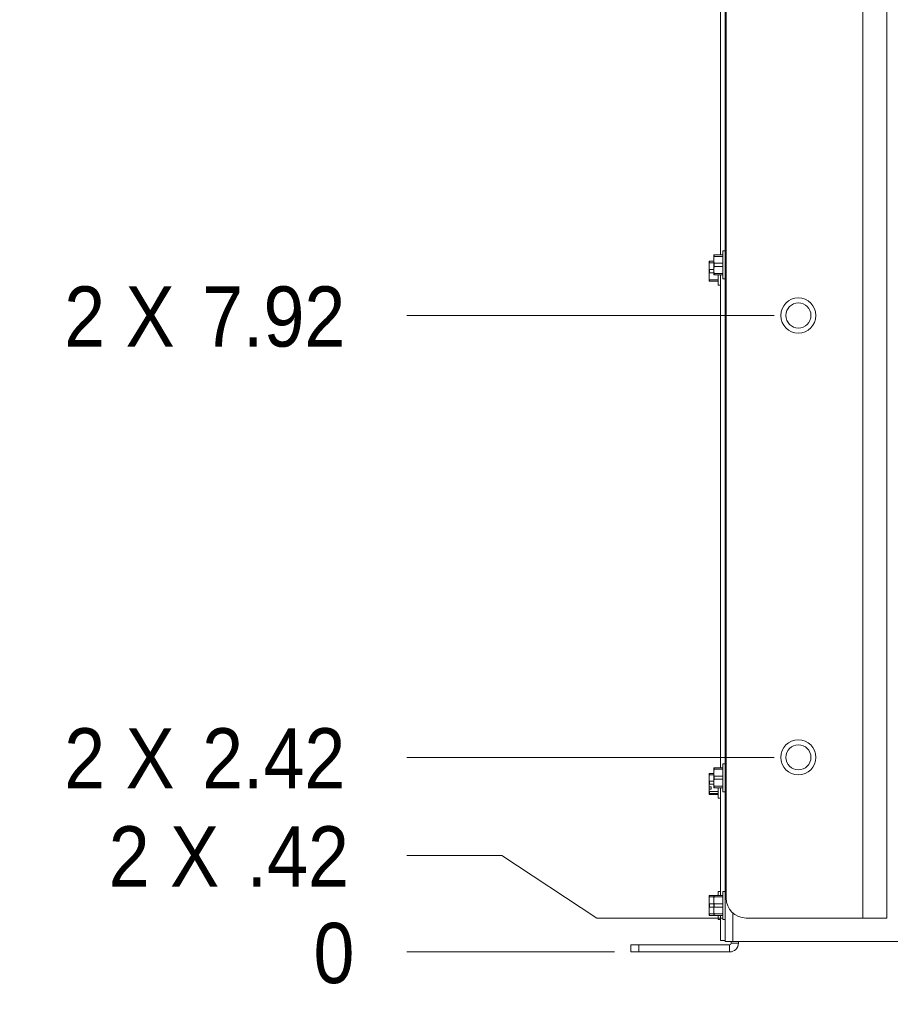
# Paper-space layout '2' of a CAD drawing. Header units: inches. Extents: x 1 to 109, y 1 to 85.
# Tile 7 of 70: x 39 to 48, y 14 to 24. Entities that reach past the tile are written whole.
import ezdxf

# ---------------------------------------------------------------- set-up
doc = ezdxf.new("R2010")
doc.units = ezdxf.units.IN
doc.header["$MEASUREMENT"] = 0
doc.styles.add('SLDTEXTSTYLE0', font='GOTHIC.TTF', dxfattribs={"width": 0.913})
doc.dimstyles.new('SLDDIMSTYLE0', dxfattribs={"dimtxt": 0.625, "dimasz": 0.65, "dimexe": 0, "dimexo": 0.0625, "dimgap": 0.15625, "dimtad": 0, "dimtih": 1, "dimtoh": 1, "dimdec": 0, "dimlfac": 1.2, "dimrnd": 1e-09, "dimzin": 12, "dimdsep": 46, "dimtxsty": 'SLDTEXTSTYLE0', "dimblk1": 'NONE', "dimblk2": 'NONE', "dimsah": 1, "dimcen": 0.09, "dimadec": 0, "dimazin": 3, "dimtfac": 1, "dimtdec": 0, "dimtofl": 0, "dimtmove": 0, "dimatfit": 3, "dimldrblk": 'NONE', "dimfxl": 1, "dimfrac": 2, "dimtolj": 1, "dimtzin": 12, "dimarcsym": 0})
doc.dimstyles.new('SLDDIMSTYLE1', dxfattribs={"dimtxt": 0.625, "dimasz": 0.65, "dimexe": 0, "dimexo": 0.0625, "dimgap": 0.15625, "dimtad": 0, "dimtih": 1, "dimtoh": 1, "dimlfac": 1.2, "dimrnd": 1e-09, "dimzin": 12, "dimdsep": 46, "dimtxsty": 'SLDTEXTSTYLE0', "dimblk1": 'NONE', "dimblk2": 'NONE', "dimsah": 1, "dimcen": 0.09, "dimadec": 0, "dimazin": 3, "dimtfac": 1, "dimtofl": 0, "dimtmove": 0, "dimatfit": 3, "dimldrblk": 'NONE', "dimfxl": 1, "dimfrac": 2, "dimtolj": 1, "dimtzin": 12, "dimarcsym": 0})
doc.dimstyles.new('SLDDIMSTYLE3', dxfattribs={"dimtxt": 0.625, "dimasz": 0.65, "dimexe": 0, "dimexo": 0.0625, "dimgap": 0.15625, "dimtad": 0, "dimtih": 1, "dimtoh": 1, "dimlfac": 1.2, "dimrnd": 1e-09, "dimzin": 4, "dimdsep": 46, "dimtxsty": 'SLDTEXTSTYLE0', "dimblk1": 'NONE', "dimblk2": 'NONE', "dimsah": 1, "dimcen": 0.09, "dimadec": 0, "dimazin": 1, "dimtfac": 1, "dimtofl": 0, "dimtmove": 0, "dimatfit": 3, "dimldrblk": 'NONE', "dimfxl": 1, "dimfrac": 2, "dimtolj": 1, "dimtzin": 12, "dimarcsym": 0})

# ---------------------------------------------------------------- blocks, each defined once
blk = doc.blocks.new('_D_46')
at = {"color": 1, "linetype": 'Continuous', "lineweight": 0, "ltscale": 5}
for p, q in [((44.129, 14.65), (43.144, 14.65)), ((44.129, 14.65), (45.113, 14.65)), ((45.113, 14.65), (45.299, 14.65))]:
    blk.add_line(p, q, dxfattribs=at)
at = {"color": 1, "linetype": 'Continuous', "lineweight": 0, "ltscale": 5, "insert": (42.175, 14.952), "char_height": 0.625, "attachment_point": 1, "style": 'SLDTEXTSTYLE0'}
blk.add_mtext('0', dxfattribs=at)
blk = doc.blocks.new('_NONE')
blk = doc.blocks.new('_D_47')
at = {"color": 1, "linetype": 'Continuous', "lineweight": 0, "ltscale": 5}
for p, q in [((44.129, 15.652), (43.144, 15.652)), ((44.129, 15.652), (45.113, 15.002)), ((45.113, 15.002), (46.413, 15.002))]:
    blk.add_line(p, q, dxfattribs=at)
at = {"color": 1, "linetype": 'Continuous', "lineweight": 0, "ltscale": 5, "char_height": 0.625, "attachment_point": 1, "style": 'SLDTEXTSTYLE0'}
for s, insert in [('2 X ', (40.051, 15.954)), ('.42', (41.482, 15.954))]:
    blk.add_mtext(s, dxfattribs=dict(at, insert=insert))
blk = doc.blocks.new('_D_48')
at = {"color": 1, "linetype": 'Continuous', "lineweight": 0, "ltscale": 5}
blk.add_line((46.955, 16.669), (43.144, 16.669), dxfattribs=at)
at = {"color": 1, "linetype": 'Continuous', "lineweight": 0, "ltscale": 5, "char_height": 0.625, "attachment_point": 1, "style": 'SLDTEXTSTYLE0'}
for s, insert in [('2 X ', (39.589, 16.971)), ('2.42', (41.02, 16.971))]:
    blk.add_mtext(s, dxfattribs=dict(at, insert=insert))
blk = doc.blocks.new('_D_49')
at = {"color": 1, "linetype": 'Continuous', "lineweight": 0, "ltscale": 5}
blk.add_line((46.955, 21.252), (43.144, 21.252), dxfattribs=at)
at = {"color": 1, "linetype": 'Continuous', "lineweight": 0, "ltscale": 5, "char_height": 0.625, "attachment_point": 1, "style": 'SLDTEXTSTYLE0'}
for s, insert in [('2 X ', (39.589, 21.554)), ('7.92', (41.02, 21.554))]:
    blk.add_mtext(s, dxfattribs=dict(at, insert=insert))
blk = doc.blocks.new('_D_50')
at = {"color": 1, "linetype": 'Continuous', "lineweight": 0, "ltscale": 5}
for p, q in [((46.72, 25.043), (47.705, 25.654)), ((47.705, 25.654), (50.028, 25.654)), ((46.72, 25.043), (43.144, 25.043))]:
    blk.add_line(p, q, dxfattribs=at)
at = {"color": 1, "linetype": 'Continuous', "lineweight": 0, "ltscale": 5, "insert": (40.559, 25.346), "char_height": 0.625, "attachment_point": 1, "style": 'SLDTEXTSTYLE0'}
blk.add_mtext('13.20', dxfattribs=at)
blk = doc.blocks.new('_D_51')
at = {"color": 1, "linetype": 'Continuous', "lineweight": 0, "ltscale": 5}
for p, q in [((44.129, 25.974), (43.144, 25.974)), ((44.129, 25.974), (45.113, 25.835)), ((45.113, 25.835), (46.955, 25.835))]:
    blk.add_line(p, q, dxfattribs=at)
at = {"color": 1, "linetype": 'Continuous', "lineweight": 0, "ltscale": 5, "char_height": 0.625, "attachment_point": 1, "style": 'SLDTEXTSTYLE0'}
for s, insert in [('2 X ', (39.127, 26.276)), ('13.42', (40.559, 26.276))]:
    blk.add_mtext(s, dxfattribs=dict(at, insert=insert))
blk = doc.blocks.new('_D_52')
at = {"color": 1, "linetype": 'Continuous', "lineweight": 0, "ltscale": 5}
for p, q in [((44.129, 27.047), (45.113, 27.502)), ((45.113, 27.502), (46.413, 27.502)), ((44.129, 27.047), (43.144, 27.047))]:
    blk.add_line(p, q, dxfattribs=at)
at = {"color": 1, "linetype": 'Continuous', "lineweight": 0, "ltscale": 5, "char_height": 0.625, "attachment_point": 1, "style": 'SLDTEXTSTYLE0'}
for s, insert in [('2 X ', (39.127, 27.35)), ('15.42', (40.559, 27.35))]:
    blk.add_mtext(s, dxfattribs=dict(at, insert=insert))
blk = doc.blocks.new('_D_53')
at = {"color": 1, "linetype": 'Continuous', "lineweight": 0, "ltscale": 5}
blk.add_line((46.195, 28.05), (43.144, 28.05), dxfattribs=at)
at = {"color": 1, "linetype": 'Continuous', "lineweight": 0, "ltscale": 5, "insert": (40.559, 28.352), "char_height": 0.625, "attachment_point": 1, "style": 'SLDTEXTSTYLE0'}
blk.add_mtext('16.08', dxfattribs=at)

psp = doc.layouts.new('2')

# ---------------------------------------------------------------- linework, layer by layer
at = {"color": 7, "linetype": 'Continuous', "lineweight": 15, "ltscale": 5}
for p, q in [((46.4451, 27.9871), (46.4451, 14.7579)), ((47.8742, 15.0021), (47.8742, 27.5021)), ((48.1217, 27.5021), (48.1217, 15.0021)), ((46.4551, 27.2938), (46.4551, 15.2104)), ((46.3952, 26.9919), (46.3952, 21.8811)), ((46.3279, 21.8811), (46.3276, 21.8803)), ((46.3276, 21.829), (46.3276, 21.8803)), ((46.3312, 21.8811), (46.3312, 21.8646)), ((46.3312, 21.8811), (46.4216, 21.8811)), ((46.4216, 21.8646), (46.3312, 21.8646)), ((46.4451, 21.9219), (46.4216, 21.9219)), ((46.4216, 21.9219), (46.4216, 21.6319)), ((46.2781, 21.8154), (46.2777, 21.8146)), ((46.2777, 21.7633), (46.2777, 21.8146)), ((46.2777, 21.6592), (46.2777, 21.7633)), ((46.2814, 21.8154), (46.2814, 21.799)), ((46.2814, 21.8154), (46.3276, 21.8154)), ((46.3276, 21.799), (46.2814, 21.799)), ((46.3276, 21.7248), (46.3276, 21.829)), ((46.3312, 21.7934), (46.4216, 21.7934)), ((46.3312, 21.7934), (46.3312, 21.7605)), ((46.4216, 21.7605), (46.3312, 21.7605)), ((46.2777, 21.6079), (46.2777, 21.6592)), ((46.2814, 21.7277), (46.3276, 21.7277)), ((46.2814, 21.7277), (46.2814, 21.6948)), ((46.3276, 21.6948), (46.2814, 21.6948)), ((46.3276, 21.6736), (46.3276, 21.7248)), ((46.3276, 21.6736), (46.3279, 21.6728)), ((46.3312, 21.6892), (46.4216, 21.6892)), ((46.3312, 21.6892), (46.3312, 21.6728)), ((46.4216, 21.6728), (46.3312, 21.6728)), ((46.3717, 21.6728), (46.3717, 21.5663)), ((46.3952, 21.6728), (46.3952, 16.5619)), ((46.2777, 21.6079), (46.2781, 21.6071)), ((46.2814, 21.6235), (46.3717, 21.6235)), ((46.2814, 21.6235), (46.2814, 21.6071)), ((46.3717, 21.6071), (46.2814, 21.6071)), ((46.3717, 21.5663), (46.3952, 21.5663)), ((46.4216, 21.6319), (46.4451, 21.6319)), ((46.3279, 16.5619), (46.3276, 16.5611)), ((46.3276, 16.5098), (46.3276, 16.5611)), ((46.3312, 16.5619), (46.3312, 16.5455)), ((46.3312, 16.5619), (46.4216, 16.5619)), ((46.4216, 16.5455), (46.3312, 16.5455)), ((46.4451, 16.6028), (46.4216, 16.6028)), ((46.4216, 16.6028), (46.4216, 16.3128)), ((46.2777, 16.4556), (46.2777, 16.4963)), ((46.2777, 16.3647), (46.2777, 16.4556)), ((46.2814, 16.5008), (46.2814, 16.4882)), ((46.2814, 16.5008), (46.3276, 16.5008)), ((46.3276, 16.4882), (46.2814, 16.4882)), ((46.3276, 16.4057), (46.3276, 16.5098)), ((46.3312, 16.4742), (46.4216, 16.4742)), ((46.3312, 16.4742), (46.3312, 16.4413)), ((46.2777, 16.3647), (46.2781, 16.3643)), ((46.2777, 16.3647), (46.2777, 16.3406)), ((46.3012, 16.3643), (46.2781, 16.3643)), ((46.2814, 16.423), (46.2814, 16.3903)), ((46.2814, 16.423), (46.3276, 16.423)), ((46.3276, 16.3903), (46.2814, 16.3903)), ((46.3012, 16.3403), (46.3012, 16.3643)), ((46.3276, 16.3544), (46.3276, 16.4057)), ((46.3276, 16.3544), (46.3279, 16.3536)), ((46.4216, 16.4413), (46.3312, 16.4413)), ((46.3312, 16.37), (46.4216, 16.37)), ((46.3312, 16.37), (46.3312, 16.3536)), ((46.4216, 16.3536), (46.3312, 16.3536)), ((46.3717, 16.3536), (46.3717, 16.2471)), ((46.3952, 16.3536), (46.3952, 15.2371)), ((46.2777, 16.3406), (46.2777, 16.2888)), ((46.2781, 16.3403), (46.2777, 16.3406)), ((46.2777, 16.2888), (46.2814, 16.2834)), ((46.3012, 16.3403), (46.2781, 16.3403)), ((46.2814, 16.3143), (46.3717, 16.3143)), ((46.2814, 16.3143), (46.2814, 16.2942)), ((46.3717, 16.2942), (46.2814, 16.2942)), ((46.2814, 16.2834), (46.3717, 16.2834)), ((46.3717, 16.2471), (46.3952, 16.2471)), ((46.4216, 16.3128), (46.4451, 16.3128)), ((46.2781, 15.2371), (46.2777, 15.2363)), ((46.2777, 15.185), (46.2777, 15.2363)), ((46.2814, 15.2371), (46.2814, 15.2206)), ((46.2814, 15.2371), (46.3248, 15.2371)), ((46.3276, 15.2206), (46.2814, 15.2206)), ((46.3279, 15.2371), (46.3276, 15.2363)), ((46.3276, 15.185), (46.3276, 15.2363)), ((46.3312, 15.2371), (46.3312, 15.2206)), ((46.3312, 15.2371), (46.4216, 15.2371)), ((46.4216, 15.2206), (46.3312, 15.2206)), ((46.3952, 15.2779), (46.3717, 15.2779)), ((46.3717, 15.2779), (46.3717, 15.2371)), ((46.4451, 15.2779), (46.4216, 15.2779)), ((46.4216, 15.2779), (46.4216, 14.9879)), ((46.2777, 15.0808), (46.2777, 15.185)), ((46.2814, 15.1494), (46.2814, 15.1165)), ((46.2814, 15.1494), (46.3276, 15.1494)), ((46.3276, 15.1165), (46.2814, 15.1165)), ((46.3276, 15.0808), (46.3276, 15.185)), ((46.3312, 15.1494), (46.4216, 15.1494)), ((46.3312, 15.1494), (46.3312, 15.1165)), ((46.4216, 15.1165), (46.3312, 15.1165)), ((46.2777, 15.0296), (46.2777, 15.0808)), ((46.2777, 15.0296), (46.2781, 15.0288)), ((46.2814, 15.0452), (46.3276, 15.0452)), ((46.2814, 15.0452), (46.2814, 15.0288)), ((46.3248, 15.0288), (46.2814, 15.0288)), ((46.3276, 15.0296), (46.3276, 15.0808)), ((46.3276, 15.0296), (46.3279, 15.0288)), ((46.3312, 15.0452), (46.4216, 15.0452)), ((46.3312, 15.0452), (46.3312, 15.0288)), ((46.4216, 15.0288), (46.3312, 15.0288)), ((46.3717, 15.0288), (46.3717, 14.9879)), ((46.3952, 15.0288), (46.3952, 14.7704)), ((46.3717, 14.9879), (46.3952, 14.9879)), ((46.4216, 14.9879), (46.4451, 14.9879)), ((46.6634, 15.0021), (47.8742, 15.0021)), ((48.1217, 15.0021), (47.8742, 15.0021)), ((45.4659, 14.6501), (45.4659, 14.7248)), ((45.4659, 14.7248), (45.5492, 14.7248)), ((45.5492, 14.7248), (45.5492, 14.6501)), ((45.5492, 14.7248), (46.4909, 14.7248)), ((46.3952, 14.7704), (46.4451, 14.7704)), ((46.524, 14.7579), (46.4451, 14.7579)), ((46.4909, 14.7248), (46.4909, 14.6501)), ((46.5076, 14.7579), (46.5076, 14.7415)), ((46.5823, 14.7415), (46.5076, 14.7415)), ((64.0328, 14.7579), (46.524, 14.7579)), ((46.5823, 14.7579), (46.5823, 14.7415)), ((45.5492, 14.6501), (45.4659, 14.6501)), ((45.5492, 14.6501), (46.4909, 14.6501))]:
    psp.add_line(p, q, dxfattribs=at)
at = {"color": 8, "linetype": 'Continuous', "lineweight": 15, "ltscale": 5}
psp.add_line((46.524, 15.0556), (46.524, 14.7579), dxfattribs=at)
at = {"color": 7, "linetype": 'Continuous', "lineweight": 15, "ltscale": 25}
for centre, radius in [((47.2051, 21.2521), 0.1821), ((47.2049, 21.2524), 0.13), ((47.2051, 16.6688), 0.1821), ((47.2049, 16.6691), 0.13)]:
    psp.add_circle(centre, radius, dxfattribs=at)
for centre, radius, start, end in [((46.6634, 15.2104), 0.2083, 180, 270), ((46.4909, 14.7415), 0.0914, 270, 0), ((46.4909, 14.7415), 0.0167, 270, 0)]:
    psp.add_arc(centre, radius, start, end, dxfattribs=at)
at = {"color": 7, "linetype": 'Continuous', "lineweight": 15, "ltscale": 5}
for points, knots in [([(46.3312, 21.8646), (46.3305, 21.861), (46.3289, 21.8521), (46.3277, 21.8402), (46.3276, 21.832), (46.3276, 21.829)], [0, 0, 0, 0, 0.311407, 0.7489159, 1, 1, 1, 1]), ([(46.3279, 21.8811), (46.3281, 21.8811), (46.3284, 21.8811), (46.3291, 21.8811), (46.3301, 21.8811), (46.3308, 21.8811), (46.3312, 21.8811)], [0, 0, 0, 0, 0.2494861, 0.499196, 0.749503, 1, 1, 1, 1]), ([(46.2814, 21.799), (46.2807, 21.7953), (46.2791, 21.7865), (46.2779, 21.7746), (46.2778, 21.7663), (46.2777, 21.7633)], [0, 0, 0, 0, 0.3113993, 0.7488967, 1, 1, 1, 1]), ([(46.2777, 21.7633), (46.2778, 21.7589), (46.2781, 21.7492), (46.2796, 21.7373), (46.281, 21.7299), (46.2814, 21.7277)], [0, 0, 0, 0, 0.3737481, 0.8117187, 1, 1, 1, 1]), ([(46.2781, 21.8154), (46.2783, 21.8154), (46.2786, 21.8154), (46.2793, 21.8154), (46.2802, 21.8154), (46.281, 21.8154), (46.2814, 21.8154)], [0, 0, 0, 0, 0.2495044, 0.4991691, 0.749524, 1, 1, 1, 1]), ([(46.3276, 21.829), (46.3277, 21.8245), (46.3279, 21.8148), (46.3294, 21.803), (46.3308, 21.7956), (46.3312, 21.7934)], [0, 0, 0, 0, 0.3737515, 0.8117069, 1, 1, 1, 1]), ([(46.3312, 21.7605), (46.3305, 21.7568), (46.3289, 21.748), (46.3277, 21.7361), (46.3276, 21.7278), (46.3276, 21.7248)], [0, 0, 0, 0, 0.311394, 0.7489101, 1, 1, 1, 1]), ([(46.2814, 21.6948), (46.2807, 21.6911), (46.2791, 21.6823), (46.2779, 21.6704), (46.2778, 21.6622), (46.2777, 21.6592)], [0, 0, 0, 0, 0.3113927, 0.7489093, 1, 1, 1, 1]), ([(46.2777, 21.6592), (46.2778, 21.6547), (46.2781, 21.645), (46.2796, 21.6331), (46.281, 21.6258), (46.2814, 21.6235)], [0, 0, 0, 0, 0.3737833, 0.8117333, 1, 1, 1, 1]), ([(46.3276, 21.7248), (46.3277, 21.7204), (46.3279, 21.7107), (46.3294, 21.6988), (46.3308, 21.6914), (46.3312, 21.6892)], [0, 0, 0, 0, 0.3737737, 0.8117277, 1, 1, 1, 1]), ([(46.3312, 21.6728), (46.3308, 21.6728), (46.3301, 21.6728), (46.3291, 21.6728), (46.3284, 21.6728), (46.3281, 21.6728), (46.3279, 21.6728)], [0, 0, 0, 0, 0.2495375, 0.4992367, 0.7495111, 1, 1, 1, 1]), ([(46.2814, 21.6071), (46.281, 21.6071), (46.2802, 21.6071), (46.2793, 21.6071), (46.2786, 21.6071), (46.2783, 21.6071), (46.2781, 21.6071)], [0, 0, 0, 0, 0.2495682, 0.4992299, 0.7495267, 1, 1, 1, 1]), ([(46.3312, 16.5455), (46.3305, 16.5418), (46.3289, 16.533), (46.3277, 16.5211), (46.3276, 16.5128), (46.3276, 16.5098)], [0, 0, 0, 0, 0.3113985, 0.7489146, 1, 1, 1, 1]), ([(46.3279, 16.5619), (46.3281, 16.5619), (46.3284, 16.5619), (46.3291, 16.5619), (46.3301, 16.5619), (46.3308, 16.5619), (46.3312, 16.5619)], [0, 0, 0, 0, 0.2494861, 0.499196, 0.749503, 1, 1, 1, 1]), ([(46.2777, 16.4953), (46.2778, 16.496), (46.2781, 16.4975), (46.2796, 16.4993), (46.281, 16.5004), (46.2814, 16.5008)], [0, 0, 0, 0, 0.3737407, 0.811722, 1, 1, 1, 1]), ([(46.2814, 16.4882), (46.2807, 16.4848), (46.2791, 16.4767), (46.2779, 16.4658), (46.2778, 16.4583), (46.2777, 16.4556)], [0, 0, 0, 0, 0.3113846, 0.7489171, 1, 1, 1, 1]), ([(46.2777, 16.4556), (46.2778, 16.4515), (46.2781, 16.4426), (46.2796, 16.4317), (46.281, 16.425), (46.2814, 16.423)], [0, 0, 0, 0, 0.3737573, 0.8117255, 1, 1, 1, 1]), ([(46.3276, 16.5098), (46.3277, 16.5054), (46.3279, 16.4957), (46.3294, 16.4838), (46.3308, 16.4764), (46.3312, 16.4742)], [0, 0, 0, 0, 0.3737585, 0.811716, 1, 1, 1, 1]), ([(46.2814, 16.3903), (46.281, 16.3882), (46.2802, 16.3839), (46.2793, 16.3774), (46.2786, 16.3709), (46.2783, 16.3665), (46.2781, 16.3643)], [0, 0, 0, 0, 0.24952829, 0.49924702, 0.74950883, 1, 1, 1, 1]), ([(46.3312, 16.4413), (46.3305, 16.4376), (46.3289, 16.4288), (46.3277, 16.4169), (46.3276, 16.4087), (46.3276, 16.4057)], [0, 0, 0, 0, 0.3113959, 0.7489126, 1, 1, 1, 1]), ([(46.3276, 16.4057), (46.3277, 16.4012), (46.3279, 16.3915), (46.3294, 16.3796), (46.3308, 16.3723), (46.3312, 16.37)], [0, 0, 0, 0, 0.3737603, 0.8117217, 1, 1, 1, 1]), ([(46.3312, 16.3536), (46.3308, 16.3536), (46.3301, 16.3536), (46.3291, 16.3536), (46.3284, 16.3536), (46.3281, 16.3536), (46.3279, 16.3536)], [0, 0, 0, 0, 0.2495375, 0.4992367, 0.7495111, 1, 1, 1, 1]), ([(46.2814, 16.2942), (46.2808, 16.2938), (46.28, 16.2931), (46.2792, 16.2922), (46.2783, 16.2911), (46.2778, 16.29), (46.2777, 16.289), (46.2777, 16.2888)], [0, 0, 0, 0, 0.2491178, 0.3737776, 0.4982423, 0.8744461, 1, 1, 1, 1]), ([(46.2781, 16.3403), (46.2782, 16.3385), (46.2785, 16.3348), (46.2791, 16.3294), (46.2797, 16.324), (46.2805, 16.319), (46.2811, 16.3157), (46.2814, 16.3143)], [0, 0, 0, 0, 0.207649, 0.4154124, 0.6235316, 0.8317555, 1, 1, 1, 1]), ([(46.2814, 15.2206), (46.2807, 15.217), (46.2791, 15.2081), (46.2779, 15.1962), (46.2778, 15.188), (46.2777, 15.185)], [0, 0, 0, 0, 0.3113882, 0.7488929, 1, 1, 1, 1]), ([(46.2781, 15.2371), (46.2783, 15.2371), (46.2786, 15.2371), (46.2793, 15.2371), (46.2802, 15.2371), (46.281, 15.2371), (46.2814, 15.2371)], [0, 0, 0, 0, 0.2495044, 0.4991691, 0.749524, 1, 1, 1, 1]), ([(46.3312, 15.2206), (46.3305, 15.217), (46.3289, 15.2081), (46.3277, 15.1962), (46.3276, 15.188), (46.3276, 15.185)], [0, 0, 0, 0, 0.3113959, 0.7489121, 1, 1, 1, 1]), ([(46.3279, 15.2371), (46.3281, 15.2371), (46.3284, 15.2371), (46.3291, 15.2371), (46.3301, 15.2371), (46.3308, 15.2371), (46.3312, 15.2371)], [0, 0, 0, 0, 0.2494861, 0.499196, 0.749503, 1, 1, 1, 1]), ([(46.2777, 15.185), (46.2778, 15.1805), (46.2781, 15.1708), (46.2796, 15.159), (46.281, 15.1516), (46.2814, 15.1494)], [0, 0, 0, 0, 0.3737551, 0.8117304, 1, 1, 1, 1]), ([(46.2814, 15.1165), (46.2807, 15.1128), (46.2791, 15.104), (46.2779, 15.0921), (46.2778, 15.0838), (46.2777, 15.0808)], [0, 0, 0, 0, 0.3113956, 0.7489106, 1, 1, 1, 1]), ([(46.3276, 15.185), (46.3277, 15.1805), (46.3279, 15.1708), (46.3294, 15.159), (46.3308, 15.1516), (46.3312, 15.1494)], [0, 0, 0, 0, 0.3737585, 0.8117186, 1, 1, 1, 1]), ([(46.3312, 15.1165), (46.3305, 15.1128), (46.3289, 15.104), (46.3277, 15.0921), (46.3276, 15.0838), (46.3276, 15.0808)], [0, 0, 0, 0, 0.3113968, 0.7489113, 1, 1, 1, 1]), ([(46.2777, 15.0808), (46.2778, 15.0764), (46.2781, 15.0667), (46.2796, 15.0548), (46.281, 15.0474), (46.2814, 15.0452)], [0, 0, 0, 0, 0.3737708, 0.8117344, 1, 1, 1, 1]), ([(46.2814, 15.0288), (46.281, 15.0288), (46.2802, 15.0288), (46.2793, 15.0288), (46.2786, 15.0288), (46.2783, 15.0288), (46.2781, 15.0288)], [0, 0, 0, 0, 0.2495682, 0.4992299, 0.7495267, 1, 1, 1, 1]), ([(46.3276, 15.0808), (46.3277, 15.0764), (46.3279, 15.0667), (46.3294, 15.0548), (46.3308, 15.0474), (46.3312, 15.0452)], [0, 0, 0, 0, 0.3737613, 0.8117186, 1, 1, 1, 1]), ([(46.3312, 15.0288), (46.3308, 15.0288), (46.3301, 15.0288), (46.3291, 15.0288), (46.3284, 15.0288), (46.3281, 15.0288), (46.3279, 15.0288)], [0, 0, 0, 0, 0.2495375, 0.4992367, 0.7495111, 1, 1, 1, 1])]:
    psp.add_open_spline(points, degree=3, knots=knots, dxfattribs=at)

# ---------------------------------------------------------------- dimensions: what is measured, and where the dimension line sits
at = {"color": 1, "linetype": 'Continuous', "lineweight": 0, "ltscale": 5}
for feature_location, offset, origin, dimstyle, picture, middle in [((46.4451, 28.0496), (-3.3006, 0), (45.5492, 14.6501), 'SLDDIMSTYLE1', '_D_53', (41.8515, 28.0496)), ((50.2784, 25.6535), (-7.1339, -0.6102), (45.5492, 14.6501), 'SLDDIMSTYLE3', '_D_50', (41.8515, 25.0433)), ((45.5492180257, 14.6500853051), (-2.4047251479, 0), (45.5492180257, 14.6500853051), 'SLDDIMSTYLE0', '_D_46', (42.6596838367, 14.6500853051))]:
    dim = psp.add_ordinate_dim(feature_location=feature_location, offset=offset, dtype=0, origin=origin, dimstyle=dimstyle, dxfattribs=at)
    dim.commit()
    dim.dimension.update_dxf_attribs({"geometry": picture, "text_midpoint": middle})
for feature_location, offset, picture, middle in [((46.6634, 27.5021), (-3.5189, -0.4546), '_D_52', (41.1358, 27.0475)), ((47.2051, 25.8354), (-4.0606, 0.1387), '_D_51', (41.1358, 25.9742)), ((47.2051, 21.2521), (-4.0606, 0), '_D_49', (41.3667, 21.2521)), ((47.2051, 16.6688), (-4.0606, 0), '_D_48', (41.3667, 16.6688)), ((46.6634, 15.0021), (-3.5189, 0.6501), '_D_47', (41.5976, 15.6522))]:
    dim = psp.add_ordinate_dim(feature_location=feature_location, offset=offset, dtype=0, origin=(45.5492, 14.6501), text='2 X <>', dimstyle='SLDDIMSTYLE1', dxfattribs=at)
    dim.commit()
    dim.dimension.update_dxf_attribs({"geometry": picture, "text_midpoint": middle})

doc.saveas('drawing.dxf')
